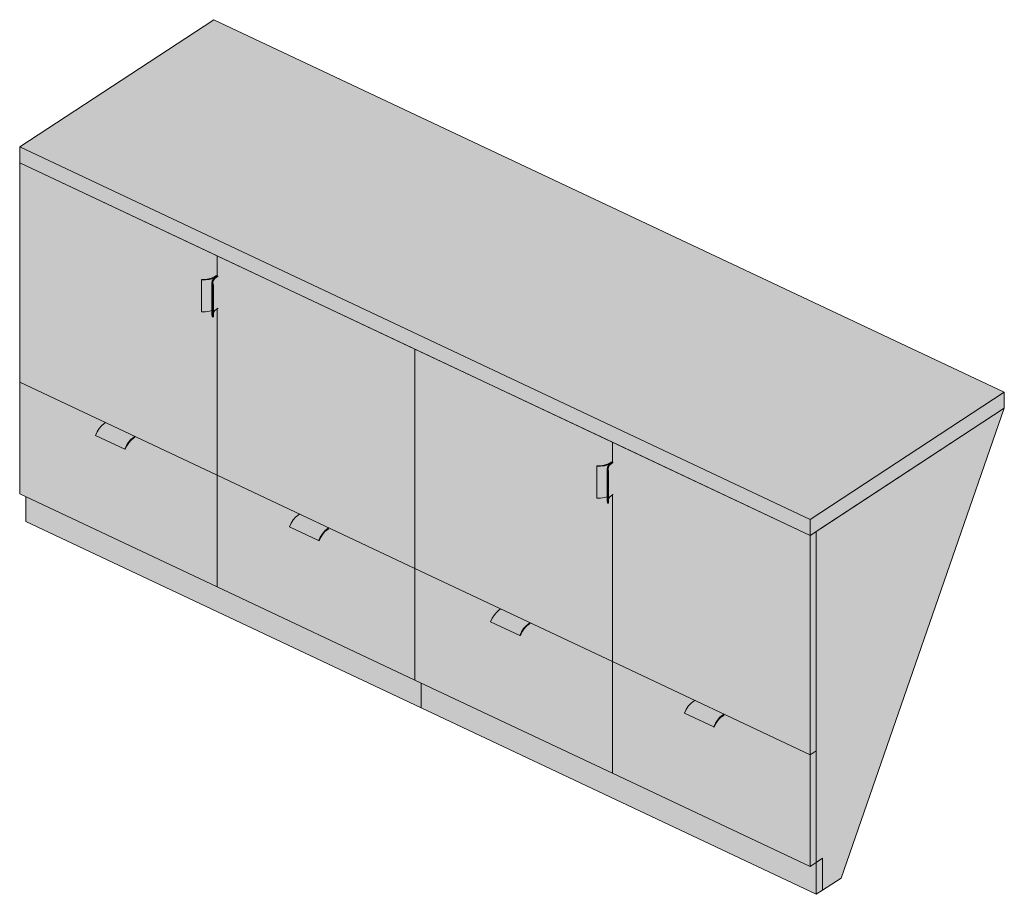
# Model space of a CAD drawing. Header units: centimetres. Extents: x 20851 to 23774, y -807 to 11852.
# Tile 1 of 4: x 20851 to 21057, y -807 to -624. Entities that reach past the tile are written whole.
import ezdxf

# ---------------------------------------------------------------- set-up
doc = ezdxf.new("R2010")
doc.units = ezdxf.units.CM
doc.layers.add('A-GENM', color=13, linetype='Continuous', lineweight=18)

# ---------------------------------------------------------------- blocks, each defined once
blk = doc.blocks.new('FURN_Lb_Szafka 02 - E25-S-02_Szafka-8921225-E25-S-02')
at = {"layer": 'A-GENM'}
for points in [[(21016.03, -728.5), (21056.51, -702), (20891.84, -624.33), (20851.37, -650.82), (21004.68, -723.14)], [(21016.03, -731.82), (21016.03, -728.5), (20851.37, -650.82), (20851.37, -654.14), (21008.98, -728.5)], [(20892.54, -719.29), (20892.54, -684.54), (20892.21, -684.79), (20891.94, -685.02), (20891.74, -685.34), (20891.74, -686.28), (20891.55, -686.31), (20891.42, -685.86), (20891.42, -684.95), (20890.88, -685.11), (20890.08, -685.23), (20889.25, -685.23), (20889.28, -678.47), (20890.08, -678.46), (20890.88, -678.34), (20891.6, -678.09), (20892.23, -677.75), (20892.38, -677.65), (20892.54, -677.72), (20892.54, -673.56), (20851.37, -654.14), (20851.37, -699.87), (20886.86, -716.61)], [(20933.7, -738.71), (20933.7, -692.98), (20892.54, -673.56), (20892.54, -677.72), (20892.69, -677.79), (20892.69, -684.44), (20892.54, -684.54), (20892.54, -719.29), (20929.91, -736.92)], [(20889.25, -678.58), (20890.08, -678.58), (20890.88, -678.46), (20891.6, -678.24), (20892.36, -677.83), (20892.5, -677.71), (20892.36, -677.66), (20891.92, -677.93), (20891.49, -678.15), (20890.81, -678.36), (20890.05, -678.47), (20889.28, -678.47), (20889.25, -678.58)], [(20889.25, -685.23), (20890.08, -685.23), (20890.88, -685.11), (20891.42, -684.95), (20891.42, -679.2), (20891.49, -678.75), (20891.76, -678.32), (20892.21, -677.93), (20891.49, -678.28), (20890.88, -678.46), (20890.08, -678.58), (20889.25, -678.58), (20889.25, -682.01)], [(20891.55, -679.66), (20891.74, -679.63), (20891.62, -679.2), (20891.68, -678.77), (20891.94, -678.37), (20892.54, -677.89), (20892.69, -677.79), (20892.54, -677.72), (20892.13, -678), (20891.73, -678.37), (20891.49, -678.75), (20891.42, -679.21), (20891.48, -679.43)], [(20891.74, -685.34), (20891.94, -685.02), (20892.36, -684.66), (20892.36, -678), (20891.94, -678.37), (20891.68, -678.77), (20891.62, -679.21), (20891.74, -679.66), (20891.74, -685.23)], [(20892.36, -684.66), (20892.69, -684.44), (20892.69, -677.79), (20892.36, -678), (20892.36, -684.58)], [(20891.55, -686.31), (20891.55, -679.66), (20891.42, -679.21), (20891.42, -685.86)], [(20891.55, -686.31), (20891.74, -686.28), (20891.72, -679.63), (20891.55, -679.66), (20891.55, -685.23)], [(20974.87, -758.13), (20974.87, -723.38), (20974.54, -723.62), (20974.27, -723.86), (20974.07, -724.18), (20974.07, -725.12), (20973.88, -725.15), (20973.75, -724.7), (20973.75, -723.79), (20973.21, -723.95), (20972.41, -724.07), (20971.59, -724.07), (20971.61, -717.31), (20972.41, -717.3), (20973.21, -717.18), (20973.94, -716.93), (20974.54, -716.6), (20974.72, -716.49), (20974.87, -716.56), (20974.87, -712.4), (20933.7, -692.98), (20933.7, -738.71), (20965.81, -753.86)], [(20892.54, -742.57), (20892.54, -719.29), (20875.38, -711.2), (20875.38, -711.36), (20875.06, -711.57), (20874.53, -712.02), (20874.03, -712.61), (20873.6, -713.35), (20873.35, -713.86), (20873.25, -713.84), (20867.15, -710.97), (20867.5, -710.22), (20867.93, -709.54), (20868.43, -708.97), (20868.96, -708.53), (20869.28, -708.32), (20851.37, -699.87), (20851.37, -723.15), (20884.35, -738.71)], [(21016.03, -731.82), (21056.51, -705.33), (21056.51, -702), (21016.03, -728.5)], [(21018.62, -805.79), (21022.51, -803.24), (21056.51, -705.33), (21017.33, -730.98), (21017.33, -799.98), (21018.62, -799.13), (21018.62, -803.24)], [(20873.25, -713.84), (20873.6, -713.1), (20874.03, -712.42), (20874.53, -711.84), (20875.06, -711.41), (20868.96, -708.53), (20868.43, -708.97), (20867.93, -709.54), (20867.5, -710.22), (20867.15, -710.97), (20872.71, -713.59)], [(20875.06, -711.41), (20875.38, -711.2), (20869.28, -708.32), (20868.96, -708.53)], [(20873.35, -713.86), (20873.72, -713.1), (20874.18, -712.42), (20874.67, -711.89), (20875.11, -711.54), (20875.38, -711.36), (20875.38, -711.2), (20874.86, -711.57), (20874.53, -711.84), (20873.97, -712.52), (20873.57, -713.16), (20873.25, -713.84)], [(21016.03, -777.55), (21016.03, -731.82), (20974.87, -712.4), (20974.87, -716.56), (20975.02, -716.63), (20975.02, -723.28), (20974.87, -723.38), (20974.87, -758.13), (21009.19, -774.32)], [(20971.59, -717.42), (20972.41, -717.42), (20973.21, -717.3), (20973.94, -717.08), (20974.7, -716.67), (20974.84, -716.55), (20974.7, -716.5), (20974.25, -716.77), (20973.82, -716.99), (20973.14, -717.2), (20972.39, -717.3), (20971.61, -717.31), (20971.59, -717.42)], [(20971.59, -724.07), (20972.41, -724.07), (20973.21, -723.95), (20973.75, -723.79), (20973.75, -718.04), (20973.82, -717.59), (20974.09, -717.16), (20974.54, -716.77), (20973.82, -717.12), (20973.21, -717.3), (20972.41, -717.42), (20971.59, -717.42)], [(20973.88, -718.5), (20974.07, -718.47), (20973.95, -718.04), (20974.02, -717.61), (20974.27, -717.2), (20974.87, -716.73), (20975.02, -716.63), (20974.87, -716.56), (20974.46, -716.84), (20974.06, -717.2), (20973.82, -717.59), (20973.75, -718.05), (20973.81, -718.27)], [(20974.07, -724.18), (20974.27, -723.86), (20974.7, -723.49), (20974.7, -716.84), (20974.27, -717.2), (20974.02, -717.61), (20973.95, -718.05), (20974.07, -718.5), (20974.07, -724.07)], [(20974.7, -723.49), (20975.02, -723.28), (20975.02, -716.63), (20974.7, -716.84), (20974.7, -723.42)], [(20933.7, -761.99), (20933.7, -738.71), (20915.79, -730.26), (20915.79, -730.42), (20915.46, -730.63), (20914.93, -731.08), (20914.44, -731.67), (20914, -732.41), (20913.76, -732.92), (20913.65, -732.9), (20907.55, -730.03), (20907.9, -729.28), (20908.34, -728.6), (20908.83, -728.03), (20909.36, -727.59), (20909.69, -727.38), (20892.54, -719.29), (20892.54, -742.57), (20930.11, -760.3)], [(20973.88, -725.15), (20973.88, -718.5), (20973.75, -718.05), (20973.75, -724.7)], [(20973.88, -725.15), (20974.07, -725.12), (20974.05, -718.47), (20973.88, -718.5), (20973.88, -724.07)], [(20935, -767.79), (20935, -762.6), (20852.66, -723.76), (20852.66, -728.95), (20933.7, -767.18)], [(20913.65, -732.9), (20914, -732.16), (20914.44, -731.47), (20914.93, -730.9), (20915.46, -730.47), (20909.36, -727.59), (20908.83, -728.03), (20908.34, -728.6), (20907.9, -729.28), (20907.55, -730.03), (20909.36, -730.88)], [(20915.46, -730.47), (20915.79, -730.26), (20909.69, -727.38), (20909.36, -727.59)], [(20913.76, -732.92), (20914.13, -732.16), (20914.59, -731.47), (20915.05, -730.97), (20915.46, -730.63), (20915.79, -730.42), (20915.79, -730.26), (20915.26, -730.63), (20914.93, -730.9), (20914.37, -731.58), (20913.97, -732.22), (20913.65, -732.9)], [(21016.03, -777.55), (21017.33, -776.7), (21017.33, -730.98), (21016.03, -731.82), (21016.03, -776.09)], [(20974.87, -781.41), (20974.87, -758.13), (20957.72, -750.04), (20957.72, -750.2), (20957.39, -750.41), (20956.86, -750.85), (20956.36, -751.45), (20955.93, -752.18), (20955.69, -752.7), (20955.58, -752.68), (20949.48, -749.81), (20949.83, -749.06), (20950.27, -748.38), (20950.76, -747.8), (20951.29, -747.37), (20951.62, -747.16), (20933.7, -738.71), (20933.7, -761.99), (20952.85, -771.02)], [(20955.58, -752.68), (20955.93, -751.93), (20956.36, -751.25), (20956.86, -750.68), (20957.39, -750.25), (20951.29, -747.37), (20950.76, -747.8), (20950.27, -748.38), (20949.83, -749.06), (20949.48, -749.81), (20954, -751.93)], [(20957.39, -750.25), (20957.72, -750.04), (20951.62, -747.16), (20951.29, -747.37), (20952.85, -748.11)], [(20955.69, -752.7), (20956.06, -751.93), (20956.52, -751.25), (20957, -750.73), (20957.55, -750.31), (20957.72, -750.2), (20957.72, -750.04), (20957.19, -750.41), (20956.86, -750.68), (20956.3, -751.36), (20955.9, -752), (20955.58, -752.68)], [(21016.03, -800.83), (21016.03, -777.55), (20998.12, -769.1), (20998.12, -769.26), (20997.8, -769.47), (20997.27, -769.91), (20996.77, -770.51), (20996.33, -771.24), (20996.09, -771.76), (20995.99, -771.74), (20989.89, -768.87), (20990.23, -768.12), (20990.67, -767.44), (20991.17, -766.86), (20991.7, -766.43), (20992.02, -766.22), (20974.87, -758.13), (20974.87, -781.41), (21004.68, -795.47)], [(21017.33, -806.63), (21017.33, -799.98), (21016.03, -800.83), (20935, -762.6), (20935, -767.79), (21016.03, -806.02)], [(20995.99, -771.74), (20996.33, -770.99), (20996.77, -770.31), (20997.27, -769.74), (20997.8, -769.31), (20991.7, -766.43), (20991.17, -766.86), (20990.67, -767.44), (20990.23, -768.12), (20989.89, -768.87), (20991.7, -769.72)], [(20997.8, -769.31), (20998.12, -769.1), (20992.02, -766.22), (20991.7, -766.43)], [(20996.09, -771.76), (20996.46, -770.99), (20996.92, -770.31), (20997.39, -769.8), (20997.8, -769.47), (20998.12, -769.26), (20998.12, -769.1), (20997.6, -769.47), (20997.27, -769.74), (20996.7, -770.42), (20996.3, -771.06), (20995.99, -771.74)], [(21016.03, -800.83), (21017.33, -799.98), (21017.33, -776.7), (21016.03, -777.55), (21016.03, -799.37)], [(21017.33, -806.63), (21018.62, -805.79), (21018.62, -799.13), (21017.33, -799.98), (21017.33, -805.79)]]:
    blk.add_hatch(color=256, dxfattribs=at).paths.add_polyline_path(points)
for p, q in [((20891.84, -624.33), (20851.37, -650.82)), ((21056.51, -702), (20891.84, -624.33)), ((20891.84, -624.33), (20891.84, -624.33)), ((20851.37, -650.82), (21016.03, -728.5)), ((20851.37, -654.14), (20851.37, -650.82)), ((21016.03, -731.82), (20851.37, -654.14)), ((20851.37, -654.14), (20892.54, -673.56)), ((20851.37, -654.14), (20851.37, -699.87)), ((20892.54, -673.56), (20892.54, -677.72)), ((20892.54, -673.56), (20933.7, -692.98)), ((20892.54, -677.72), (20892.54, -673.56)), ((20889.28, -678.47), (20889.25, -678.58)), ((20889.25, -685.23), (20889.25, -678.58)), ((20892.38, -677.65), (20892.06, -677.86)), ((20892.21, -677.93), (20892.54, -677.72)), ((20892.54, -677.72), (20892.21, -677.93)), ((20892.36, -678), (20892.69, -677.79)), ((20891.41, -679.14), (20891.41, -685.79)), ((20891.55, -679.66), (20891.74, -679.63)), ((20891.55, -679.66), (20891.55, -686.31)), ((20891.74, -686.28), (20891.74, -679.63)), ((20892.69, -684.44), (20892.36, -684.66)), ((20892.54, -684.54), (20892.54, -719.29)), ((20892.54, -719.29), (20892.54, -684.54)), ((20891.74, -686.28), (20891.55, -686.31)), ((20933.7, -738.71), (20933.7, -692.98)), ((20933.7, -692.98), (20974.87, -712.4)), ((20933.7, -692.98), (20933.7, -738.71)), ((20851.37, -699.87), (20892.54, -719.29)), ((20851.37, -723.15), (20851.37, -699.87)), ((20892.54, -719.29), (20851.37, -699.87)), ((21016.03, -728.5), (21056.51, -702)), ((21056.51, -702), (21056.51, -705.33)), ((21056.51, -705.33), (21016.03, -731.82)), ((21056.51, -705.33), (21017.33, -730.98)), ((21022.51, -803.24), (21056.51, -705.33)), ((20868.96, -708.53), (20869.28, -708.32)), ((20867.15, -710.97), (20873.25, -713.84)), ((20875.38, -711.2), (20875.06, -711.41)), ((20875.06, -711.57), (20875.38, -711.36)), ((20873.25, -713.84), (20873.35, -713.86)), ((20974.87, -712.4), (20974.87, -716.56)), ((20974.87, -712.4), (21016.03, -731.82)), ((20974.87, -716.56), (20974.87, -712.4)), ((20971.61, -717.31), (20971.59, -717.42)), ((20971.59, -724.07), (20971.59, -717.42)), ((20973.75, -717.98), (20973.75, -724.63)), ((20974.72, -716.49), (20974.39, -716.7)), ((20974.54, -716.77), (20974.87, -716.56)), ((20974.87, -716.56), (20974.54, -716.77)), ((20974.7, -716.84), (20975.05, -716.61)), ((20892.54, -719.29), (20933.7, -738.71)), ((20892.54, -719.29), (20892.54, -742.57)), ((20892.54, -742.57), (20892.54, -719.29)), ((20933.7, -738.71), (20892.54, -719.29)), ((20973.88, -718.5), (20974.07, -718.47)), ((20973.88, -718.5), (20973.88, -725.15)), ((20974.07, -725.12), (20974.07, -718.47)), ((20892.54, -742.57), (20851.37, -723.15)), ((20852.66, -723.76), (20852.66, -728.95)), ((20975.02, -723.28), (20974.7, -723.49)), ((20974.87, -723.38), (20974.87, -758.13)), ((20974.87, -758.13), (20974.87, -723.38)), ((20974.07, -725.12), (20973.88, -725.15)), ((20909.36, -727.59), (20909.69, -727.38)), ((20935, -767.79), (20852.66, -728.95)), ((20907.55, -730.03), (20913.65, -732.9)), ((20915.79, -730.26), (20915.46, -730.47)), ((21016.03, -731.82), (21016.03, -728.5)), ((20915.46, -730.63), (20915.79, -730.42)), ((21016.03, -731.82), (21017.33, -730.98)), ((21016.03, -777.55), (21016.03, -731.82)), ((21017.33, -730.98), (21017.33, -776.7)), ((21017.33, -730.98), (21017.33, -799.98)), ((20913.65, -732.9), (20913.76, -732.92)), ((20933.7, -738.71), (20974.87, -758.13)), ((20933.7, -761.99), (20933.7, -738.71)), ((20933.7, -738.71), (20933.7, -761.99)), ((20974.87, -758.13), (20933.7, -738.71)), ((20933.7, -761.99), (20892.54, -742.57)), ((20951.29, -747.37), (20951.62, -747.16)), ((20949.48, -749.81), (20955.58, -752.68)), ((20957.72, -750.04), (20957.39, -750.25)), ((20957.39, -750.41), (20957.72, -750.2)), ((20955.58, -752.68), (20955.69, -752.7)), ((20974.87, -781.41), (20974.87, -758.13)), ((20974.87, -758.13), (21016.03, -777.55)), ((20974.87, -758.13), (20974.87, -781.41)), ((21016.03, -777.55), (20974.87, -758.13)), ((20974.87, -781.41), (20933.7, -761.99)), ((20935, -767.79), (20935, -762.6)), ((20935, -762.6), (20935, -767.79)), ((20991.7, -766.43), (20992.02, -766.22)), ((21017.33, -806.63), (20935, -767.79)), ((20989.89, -768.87), (20995.99, -771.74)), ((20998.12, -769.1), (20997.8, -769.31)), ((20997.8, -769.47), (20998.12, -769.26)), ((20995.99, -771.74), (20996.09, -771.76)), ((21016.03, -777.55), (21017.33, -776.7)), ((21017.33, -776.7), (21016.03, -777.55)), ((21017.33, -776.7), (21017.33, -799.98)), ((21016.03, -777.55), (21016.03, -800.83)), ((21016.03, -800.83), (20974.87, -781.41)), ((21017.33, -799.98), (21016.03, -800.83)), ((21017.33, -799.98), (21018.62, -799.13)), ((21017.33, -799.98), (21018.62, -799.13)), ((21017.33, -806.63), (21017.33, -799.98)), ((21018.62, -799.13), (21018.62, -805.79)), ((21018.62, -799.13), (21018.62, -805.79)), ((21018.62, -805.79), (21022.51, -803.24)), ((21018.62, -805.79), (21017.33, -806.63))]:
    blk.add_line(p, q, dxfattribs=at)
for points in [[(20889.25, -678.58, 0), (20890.08, -678.58, 0), (20890.88, -678.46, 0), (20891.6, -678.24, 0), (20892.21, -677.93, 0)], [(20892.06, -677.86, 0), (20891.49, -678.15, 0), (20890.81, -678.36, 0), (20890.05, -678.47, 0), (20889.28, -678.47, 0)], [(20892.21, -677.93, 0), (20891.76, -678.32, 0), (20891.49, -678.75, 0), (20891.42, -679.21, 0), (20891.55, -679.66, 0)], [(20891.74, -679.63, 0), (20891.62, -679.2, 0), (20891.68, -678.77, 0), (20891.94, -678.37, 0), (20892.36, -678, 0)], [(20891.43, -684.96, 0), (20890.88, -685.11, 0), (20890.08, -685.23, 0), (20889.25, -685.23, 0)], [(20892.36, -684.66, 0), (20891.94, -685.02, 0), (20891.72, -685.34, 0)], [(20891.55, -686.31, 0), (20891.42, -685.86, 0), (20891.41, -685.79, 0)], [(20867.15, -710.97, 0), (20867.5, -710.22, 0), (20867.93, -709.54, 0), (20868.43, -708.97, 0), (20868.96, -708.53, 0)], [(20875.06, -711.41, 0), (20874.53, -711.84, 0), (20874.03, -712.42, 0), (20873.6, -713.1, 0), (20873.25, -713.84, 0)], [(20873.35, -713.86, 0), (20873.68, -713.16, 0), (20874.09, -712.52, 0), (20874.56, -711.98, 0), (20875.06, -711.57, 0)], [(20971.59, -717.42, 0), (20972.41, -717.42, 0), (20973.21, -717.3, 0), (20973.94, -717.08, 0), (20974.54, -716.77, 0)], [(20974.39, -716.7, 0), (20973.82, -716.99, 0), (20973.14, -717.2, 0), (20972.39, -717.3, 0), (20971.61, -717.31, 0)], [(20974.54, -716.77, 0), (20974.09, -717.16, 0), (20973.82, -717.59, 0), (20973.75, -718.05, 0), (20973.88, -718.5, 0)], [(20974.07, -718.47, 0), (20973.95, -718.04, 0), (20974.02, -717.61, 0), (20974.27, -717.2, 0), (20974.7, -716.84, 0)], [(20973.76, -723.8, 0), (20973.21, -723.95, 0), (20972.41, -724.07, 0), (20971.59, -724.07, 0)], [(20974.7, -723.49, 0), (20974.27, -723.86, 0), (20974.05, -724.17, 0)], [(20973.88, -725.15, 0), (20973.75, -724.7, 0), (20973.75, -724.63, 0)], [(20907.55, -730.03, 0), (20907.9, -729.28, 0), (20908.34, -728.6, 0), (20908.83, -728.03, 0), (20909.36, -727.59, 0)], [(20915.46, -730.47, 0), (20914.93, -730.9, 0), (20914.44, -731.47, 0), (20914, -732.16, 0), (20913.65, -732.9, 0)], [(20913.76, -732.92, 0), (20914.09, -732.22, 0), (20914.5, -731.58, 0), (20914.96, -731.04, 0), (20915.46, -730.63, 0)], [(20949.48, -749.81, 0), (20949.83, -749.06, 0), (20950.27, -748.38, 0), (20950.76, -747.8, 0), (20951.29, -747.37, 0)], [(20957.39, -750.25, 0), (20956.86, -750.68, 0), (20956.36, -751.25, 0), (20955.93, -751.93, 0), (20955.58, -752.68, 0)], [(20955.69, -752.7, 0), (20956.01, -752, 0), (20956.42, -751.36, 0), (20956.89, -750.82, 0), (20957.39, -750.41, 0)], [(20989.89, -768.87, 0), (20990.23, -768.12, 0), (20990.67, -767.44, 0), (20991.17, -766.86, 0), (20991.7, -766.43, 0)], [(20997.8, -769.31, 0), (20997.27, -769.74, 0), (20996.77, -770.31, 0), (20996.33, -770.99, 0), (20995.99, -771.74, 0)], [(20996.09, -771.76, 0), (20996.42, -771.06, 0), (20996.83, -770.42, 0), (20997.3, -769.88, 0), (20997.8, -769.47, 0)]]:
    blk.add_polyline3d(points, dxfattribs=at)

msp = doc.modelspace()

# ---------------------------------------------------------------- block references
at = {"layer": 'A-GENM'}
msp.add_blockref('FURN_Lb_Szafka 02 - E25-S-02_Szafka-8921225-E25-S-02', (0, 0), dxfattribs=at)

doc.saveas('drawing.dxf')
